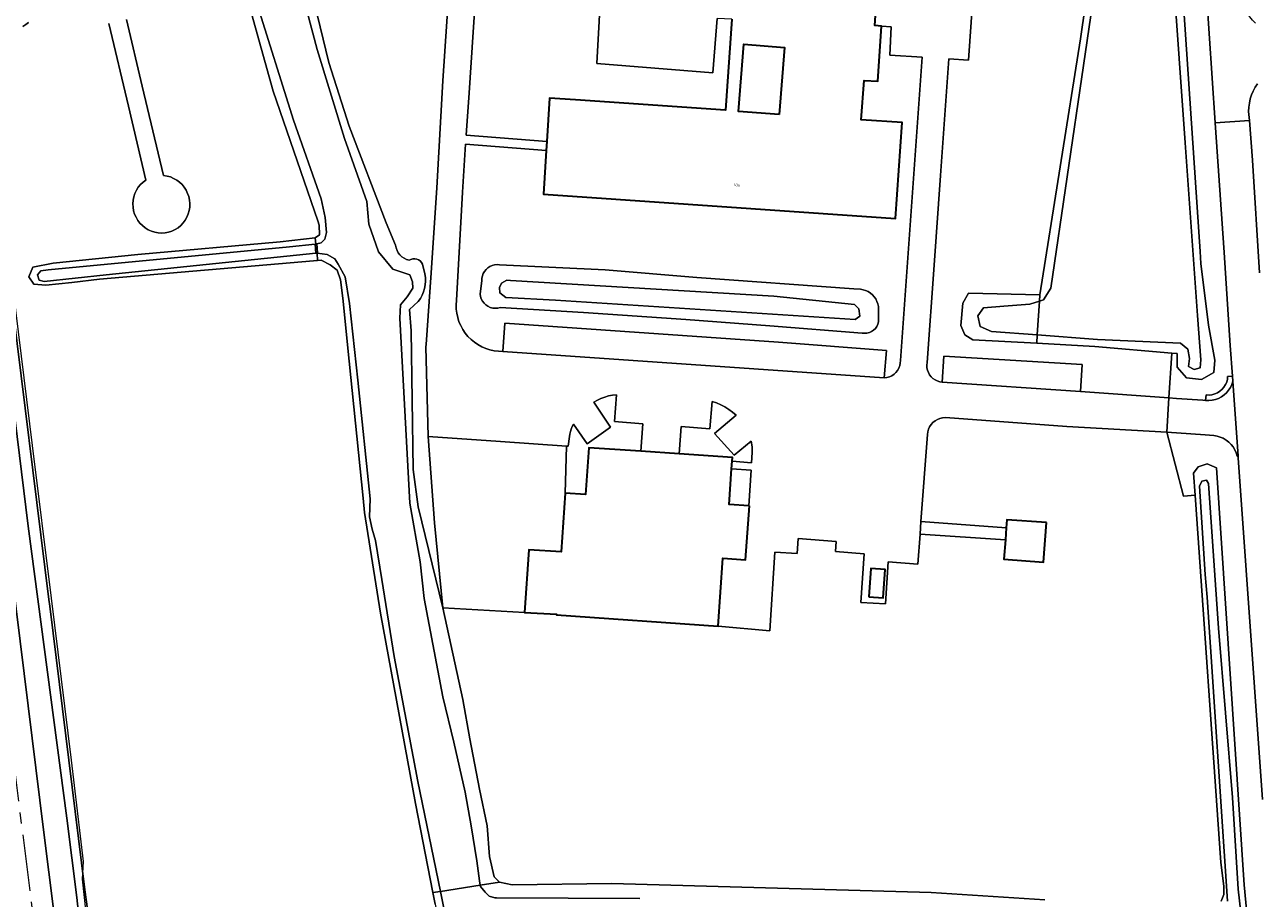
# Model space of a CAD drawing. Header units: metres. Extents: x 229229 to 231729, y 593167 to 595667.
# Tile 228 of 256: x 230402 to 230621, y 594967 to 595122. Entities that reach past the tile are written whole.
import ezdxf
from ezdxf.enums import TextEntityAlignment as Align

# ---------------------------------------------------------------- set-up
doc = ezdxf.new("R2010")
doc.units = ezdxf.units.M
doc.linetypes.add('AM-AS', pattern=[16, 10, -2, 2, -2])
for name, color, linetype, lineweight in [('B-WE-AM-AS_SPOOR-G', 10, 'AM-AS', 18), ('B-WE-GR-GRAS-GV', 60, 'Continuous', 13), ('B-WE-GR-GROENVOORZIENING-GV', 80, 'Continuous', 18), ('B-WE-GW-TALUD_KRUIN-G', 90, 'Continuous', 18), ('B-WE-IE-TERREINAFSCHEIDING_KUNSTMATIG_HEKWERK-G', 20, 'IE-TERREINAFSCHEIDING-KUNSTMATIG', 18), ('B-WE-KW-KUNSTWERK_STUW-GV', 170, 'Continuous', 18), ('B-WE-OG-BEBOUWING-GV', 7, 'Continuous', 35), ('B-WE-OG-BEBOUWING-T18', 10, 'Continuous', 18), ('B-WE-OG-TERREIN_CULTUURSCHEIDING-GV', 7, 'Continuous', 18), ('B-WE-OG-TERREIN_ERF-GV', 7, 'Continuous', 18), ('B-WE-OG-WATER-GV', 130, 'Continuous', 18), ('B-WE-OG-WATER_SLOOT-GV', 120, 'Continuous', 18), ('B-WE-VH-ONVERHARD-GV', 252, 'Continuous', 18), ('B-WE-VH-VERHARDING_GESLOTEN-GV', 252, 'Continuous', 18), ('B-WE-VH-VERHARDING_HALFVERHARDING-GV', 252, 'Continuous', 18), ('B-WE-VH-VERHARDING_OPEN-GV', 252, 'Continuous', 18)]:
    doc.layers.add(name, color=color, linetype=linetype, lineweight=lineweight)
doc.styles.add('NLCS-ISO-M250-T18', font='NLCS-ISO.ttf', dxfattribs={"height": 0.45})
doc.linetypes.add('IE-TERREINAFSCHEIDING-KUNSTMATIG', pattern='A,4,[82,NLCS.SHX,S=0.75,R=90,X=0,Y=0],4,-2', length=10)

msp = doc.modelspace()

# ---------------------------------------------------------------- linework, layer by layer
at = {"layer": 'B-WE-AM-AS_SPOOR-G'}
msp.add_lwpolyline([(230420.875, 594829.939), (230411.343, 594905.317), (230393.191, 595049.819), (230380.114, 595152.843), (230344.046, 595438.588), (230318.338, 595641.443), (230315.047, 595666.818)], dxfattribs=at)
at = {"layer": 'B-WE-GR-GRAS-GV'}
msp.add_lwpolyline([(230392.515, 595086.186), (230405.828, 594979.15), (230420.359, 594863.782), (230423.521, 594838.147), (230427.814, 594839.081), (230426.043, 594852.853), (230419.877, 594898.427), (230418.744, 594911.309), (230416.622, 594926.509), (230413.464, 594950.501), (230411.638, 594967.622), (230409.862, 594981.662), (230403.045, 595033.456), (230399.151, 595065.271)], dxfattribs=at)
msp.add_lwpolyline([(230413.682, 594964.701), (230413.567, 594965.558), (230413.061, 594968.952), (230406.843, 595019.272), (230406.695, 595020.47), (230399.656, 595077.306), (230397.312, 595077.032), (230399.151, 595065.271), (230403.045, 595033.456), (230409.862, 594981.662), (230411.638, 594967.622), (230413.464, 594950.501), (230416.622, 594926.509), (230418.744, 594911.309), (230419.877, 594898.427), (230426.043, 594852.853), (230427.814, 594839.081), (230430.462, 594840.323), (230429.669, 594843.62), (230415.577, 594955.341), (230414.783, 594955.243), (230414.466, 594957.968)], close=True, dxfattribs=at)
at = {"layer": 'B-WE-GR-GROENVOORZIENING-GV'}
for points in [[(230603.676, 595187.159), (230610.732, 595082.165), (230610.888, 595080.016), (230612.227, 595069.129), (230613.346, 595062.875), (230613.153, 595060.719), (230611.02, 595059.468), (230608.33, 595059.772), (230606.665, 595061.648), (230606.703, 595064.079), (230605.722, 595064.164), (230605.227, 595056.219), (230606.579, 595056.123), (230611.258, 595055.789), (230611.727, 595055.756), (230611.818, 595056.735), (230612.332, 595056.722), (230612.843, 595056.784), (230613.338, 595056.92), (230613.809, 595057.128), (230614.244, 595057.402), (230614.634, 595057.737), (230614.97, 595058.126), (230615.246, 595058.56), (230615.456, 595059.03), (230615.594, 595059.525), (230615.58, 595060.035), (230616.483, 595060.068), (230616.086, 595065.484), (230615.022, 595082.022), (230613.388, 595104.971), (230611.82, 595128.798)], [(230571.35, 595139.728), (230569.671, 595116.101), (230566.225, 595116.314), (230564.729, 595095.649), (230563.618, 595079.724), (230562.375, 595062.463), (230562.322, 595062.018), (230562.338, 595061.57), (230562.424, 595061.131), (230562.576, 595060.709), (230562.793, 595060.317), (230563.067, 595059.963), (230563.394, 595059.656), (230563.764, 595059.403), (230564.168, 595059.211), (230564.598, 595059.084), (230565.042, 595059.025), (230565.337, 595063.6), (230589.843, 595062.16), (230589.568, 595057.329), (230605.227, 595056.219), (230605.722, 595064.164), (230592.082, 595065.348), (230581.79, 595065.893), (230570.478, 595066.491), (230569.043, 595067.375), (230568.362, 595069.048), (230568.661, 595073.006), (230569.709, 595074.777), (230582.34, 595074.475), (230589.558, 595119.864), (230598.136, 595179.282)], [(230475.189, 594966.415), (230474.777, 594968.505), (230471.671, 594984.261), (230465.475, 595018.058), (230462.626, 595035.862), (230462.394, 595038.447), (230459.897, 595062.718), (230458.802, 595073.901), (230458.389, 595077.147), (230457.788, 595078.871), (230456.578, 595079.807), (230454.982, 595080.632), (230454.334, 595080.58), (230453.607, 595080.522), (230415.644, 595077.274), (230410.747, 595076.669), (230406.18, 595076.228), (230404.035, 595076.394), (230403.154, 595077.66), (230403.869, 595079.366), (230407.446, 595080.082), (230422.466, 595081.623), (230447.665, 595083.88), (230453.882, 595084.596), (230454.652, 595085.146), (230454.597, 595086.853), (230454.395, 595087.594), (230446.455, 595110.579), (230441.212, 595129.544)], [(230403.102, 595122.805), (230402.628, 595122.396), (230402.106, 595122.048)], [(230420.438, 595123.283), (230423.253, 595111.469), (230427.039, 595095.654), (230427.65, 595095.556), (230428.245, 595095.385), (230428.815, 595095.144), (230429.352, 595094.837), (230429.848, 595094.467), (230430.296, 595094.04), (230430.69, 595093.563), (230431.024, 595093.042), (230431.292, 595092.484), (230431.492, 595091.898), (230431.62, 595091.293), (230431.675, 595090.676), (230431.655, 595090.058), (230431.561, 595089.446), (230431.394, 595088.85), (230431.157, 595088.279), (230430.854, 595087.739), (230430.487, 595087.241), (230430.064, 595086.79), (230429.589, 595086.393), (230429.07, 595086.055), (230428.514, 595085.783), (230427.93, 595085.579), (230427.316, 595085.469), (230426.694, 595085.434), (230426.072, 595085.474), (230425.459, 595085.59), (230424.865, 595085.78), (230424.298, 595086.04), (230423.767, 595086.366), (230423.28, 595086.755), (230422.843, 595087.2), (230422.463, 595087.695), (230422.146, 595088.232), (230421.897, 595088.803), (230421.719, 595089.401), (230421.615, 595090.015), (230421.586, 595090.638), (230421.632, 595091.26), (230421.754, 595091.872), (230421.949, 595092.464), (230422.214, 595093.028), (230422.546, 595093.556), (230422.94, 595094.04), (230423.389, 595094.472), (230423.887, 595094.847), (230420.801, 595107.924), (230417.311, 595122.579)], [(230399.656, 595077.306), (230406.695, 595020.47), (230406.843, 595019.272), (230413.061, 594968.952), (230413.567, 594965.558)], [(230621.792, 594984.977), (230617.497, 595045.599), (230617.469, 595045.9), (230617.329, 595045.899), (230617.16, 595046.463), (230616.922, 595047.002), (230616.619, 595047.507), (230616.255, 595047.97), (230615.837, 595048.384), (230615.37, 595048.743), (230614.862, 595049.042), (230614.321, 595049.275), (230613.756, 595049.439), (230613.174, 595049.531), (230611.657, 595049.646), (230609.098, 595049.84), (230604.851, 595050.161), (230607.796, 595038.792), (230609.854, 595038.99), (230609.582, 595042.892), (230610.422, 595043.995), (230611.991, 595044.499), (230613.639, 595043.803), (230618.539, 594969.873), (230619.562, 594959.157)]]:
    msp.add_lwpolyline(points, dxfattribs=at)
for points in [[(230486.716, 595131.587), (230482.636, 595131.86), (230481.165, 595110.306), (230480.668, 595102.805), (230494.932, 595101.693), (230495.42, 595109.378), (230500.021, 595109.086), (230526.625, 595107.226), (230527.751, 595123.341), (230525.132, 595123.472), (230524.369, 595113.853), (230503.832, 595115.532), (230504.672, 595130.573), (230502.076, 595130.725)], [(230561.465, 595116.65), (230555.744, 595117.008), (230556.017, 595122.028), (230554.278, 595122.15), (230553.597, 595112.352), (230551.183, 595112.52), (230550.698, 595105.536), (230557.911, 595105.035), (230556.727, 595088.015), (230494.339, 595092.337), (230494.829, 595100.061), (230480.562, 595101.205), (230479.996, 595092.674), (230478.922, 595073.504), (230478.872, 595072.738), (230478.894, 595071.97), (230478.988, 595071.208), (230479.154, 595070.458), (230479.389, 595069.727), (230479.693, 595069.022), (230480.062, 595068.348), (230480.492, 595067.712), (230480.981, 595067.12), (230481.523, 595066.576), (230482.115, 595066.086), (230482.749, 595065.654), (230483.422, 595065.284), (230484.127, 595064.978), (230484.857, 595064.741), (230485.607, 595064.573), (230486.368, 595064.477), (230487.136, 595064.453), (230487.526, 595069.46), (230536.042, 595066.073), (230555.139, 595064.633), (230554.775, 595059.753), (230555.237, 595059.814), (230555.684, 595059.945), (230556.105, 595060.144), (230556.491, 595060.404), (230556.833, 595060.721), (230557.122, 595061.086), (230557.351, 595061.492), (230557.515, 595061.928), (230557.611, 595062.384), (230557.635, 595062.849)], [(230550.535, 595075.466), (230551.008, 595075.396), (230551.466, 595075.262), (230551.902, 595075.066), (230552.306, 595074.812), (230552.673, 595074.505), (230552.993, 595074.151), (230553.262, 595073.756), (230553.474, 595073.329), (230553.626, 595072.876), (230553.714, 595072.406), (230553.73, 595069.711), (230553.624, 595069.286), (230553.443, 595068.886), (230553.192, 595068.526), (230552.881, 595068.217), (230552.52, 595067.969), (230552.119, 595067.791), (230551.693, 595067.688), (230551.255, 595067.663), (230550.82, 595067.718), (230534.497, 595068.996), (230519.595, 595070.1), (230501.458, 595071.37), (230486.705, 595072.231), (230486.267, 595072.131), (230485.818, 595072.102), (230485.371, 595072.148), (230484.937, 595072.265), (230484.527, 595072.451), (230484.154, 595072.701), (230483.826, 595073.008), (230483.552, 595073.365), (230483.339, 595073.761), (230483.194, 595074.187), (230483.12, 595074.63), (230483.427, 595077.008), (230483.45, 595077.443), (230483.541, 595077.868), (230483.697, 595078.274), (230483.916, 595078.65), (230484.191, 595078.988), (230484.515, 595079.278), (230484.881, 595079.513), (230485.28, 595079.688), (230485.701, 595079.798), (230486.134, 595079.84), (230486.568, 595079.814), (230505.273, 595078.901), (230521.541, 595077.581), (230549.382, 595075.539)], [(230511.963, 595051.627), (230506.942, 595052.046), (230507.276, 595056.784), (230506.576, 595056.697), (230505.885, 595056.554), (230505.208, 595056.356), (230504.549, 595056.105), (230503.912, 595055.801), (230503.302, 595055.448), (230506.261, 595051.008), (230502.091, 595048.073), (230499.691, 595051.526), (230499.473, 595051.119), (230499.292, 595050.694), (230499.15, 595050.255), (230499.047, 595049.804), (230498.984, 595049.347), (230498.765, 595047.645), (230498.462, 595047.666), (230498.209, 595039.332), (230501.815, 595039.078), (230502.398, 595047.378), (230511.63, 595046.75)], [(230528.508, 595053.13), (230527.892, 595053.684), (230527.231, 595054.183), (230526.53, 595054.625), (230525.794, 595055.006), (230525.029, 595055.322), (230524.239, 595055.573), (230523.824, 595050.751), (230518.789, 595051.126), (230518.42, 595046.288), (230527.855, 595045.641), (230527.811, 595045.006), (230531.251, 595044.706), (230531.371, 595046.552), (230531.325, 595047.555), (230531.157, 595048.546), (230528.154, 595046.027), (230524.675, 595049.876)]]:
    msp.add_lwpolyline(points, close=True, dxfattribs=at)
at = {"layer": 'B-WE-GW-TALUD_KRUIN-G'}
msp.add_lwpolyline([(230397.312, 595077.032), (230399.151, 595065.271), (230403.045, 595033.456), (230409.862, 594981.662), (230411.638, 594967.622), (230413.464, 594950.501), (230416.622, 594926.509), (230418.744, 594911.309), (230419.877, 594898.427), (230426.043, 594852.853), (230427.814, 594839.081)], dxfattribs=at)
at = {"layer": 'B-WE-IE-TERREINAFSCHEIDING_KUNSTMATIG_HEKWERK-G'}
msp.add_lwpolyline([(230414.689, 594955.382), (230413.312, 594964.925), (230412.678, 594970.888), (230412.858, 594973.996), (230410.727, 594991.988), (230407.147, 595020.701), (230403.773, 595047.772), (230400.87, 595071.754), (230400.403, 595075.861)], dxfattribs=at)
at = {"layer": 'B-WE-KW-KUNSTWERK_STUW-GV'}
msp.add_lwpolyline([(230454.166, 595083.523), (230454.038, 595083.489), (230453.907, 595083.476), (230454.033, 595081.869), (230454.232, 595081.889), (230454.307, 595081.914)], close=True, dxfattribs=at)
at = {"layer": 'B-WE-OG-BEBOUWING-GV'}
msp.add_lwpolyline([(230527.751, 595123.341), (230526.625, 595107.226), (230500.021, 595109.086), (230495.42, 595109.378), (230494.932, 595101.693), (230494.829, 595100.061), (230494.339, 595092.337), (230556.727, 595088.015), (230557.911, 595105.035), (230550.698, 595105.536), (230551.183, 595112.52), (230553.597, 595112.352), (230554.278, 595122.15), (230553.081, 595122.233), (230554.065, 595136.39)], dxfattribs=at)
for points in [[(230536.12, 595106.436), (230528.925, 595107.008), (230529.872, 595118.913), (230537.067, 595118.34)], [(230530.866, 595037.074), (230530.752, 595037.082), (230527.276, 595037.324), (230527.717, 595043.66), (230527.811, 595045.006), (230527.855, 595045.641), (230518.42, 595046.288), (230511.63, 595046.75), (230502.398, 595047.378), (230501.815, 595039.078), (230498.209, 595039.332), (230497.475, 595028.892), (230491.782, 595029.292), (230491, 595018.178), (230496.7, 595017.855), (230496.69, 595017.716), (230525.318, 595015.704), (230526.159, 595027.762), (230530.198, 595027.48)], [(230583.517, 595034.124), (230576.496, 595034.617), (230576.39, 595033.17), (230576.235, 595031.061), (230575.981, 595027.593), (230583.003, 595027.1)], [(230552.019, 595020.957), (230554.593, 595020.756), (230554.953, 595025.786), (230552.379, 595025.988)]]:
    msp.add_lwpolyline(points, close=True, dxfattribs=at)
at = {"layer": 'B-WE-OG-TERREIN_CULTUURSCHEIDING-GV'}
msp.add_lwpolyline([(230614.492, 594966.972), (230614.922, 594968.148), (230614.944, 594969.628), (230614.392, 594973.852), (230609.854, 595038.99), (230607.796, 595038.792), (230604.851, 595050.161), (230587.11, 595051.136), (230565.591, 595052.706), (230565.108, 595052.68), (230564.635, 595052.58), (230564.183, 595052.407), (230563.764, 595052.167), (230563.387, 595051.864), (230563.062, 595051.506), (230562.796, 595051.103), (230562.596, 595050.662), (230562.466, 595050.196), (230562.411, 595049.716), (230561.271, 595034.284), (230576.39, 595033.17), (230576.496, 595034.617), (230583.517, 595034.124), (230583.003, 595027.1), (230575.981, 595027.593), (230576.235, 595031.061), (230561.106, 595032.048), (230560.713, 595026.733), (230555.45, 595027.123), (230554.969, 595019.672), (230550.611, 595019.912), (230551.187, 595028.589), (230546.108, 595028.979), (230546.241, 595030.741), (230539.531, 595031.254), (230539.325, 595028.604), (230535.385, 595028.866), (230534.47, 595014.931), (230525.318, 595015.704), (230496.69, 595017.716), (230496.7, 595017.855), (230491, 595018.178), (230476.503, 595018.999), (230480.088, 595002.725), (230481.306, 594995.734), (230483.034, 594986.816), (230484.406, 594980.312), (230484.787, 594974.912), (230485.605, 594971.264), (230486.549, 594970.358), (230488.828, 594969.871), (230506.492, 594970.078), (230563.051, 594968.49), (230583.237, 594967.23)], dxfattribs=at)
at = {"layer": 'B-WE-OG-TERREIN_ERF-GV'}
msp.add_lwpolyline([(230452.738, 595130.603), (230456.333, 595115.658), (230459.945, 595104.416), (230466.495, 595087.264), (230468.15, 595083.291), (230468.24, 595082.819), (230468.402, 595082.367), (230468.633, 595081.946), (230468.925, 595081.566), (230469.274, 595081.235), (230469.669, 595080.962), (230470.101, 595080.754), (230470.561, 595080.615), (230470.871, 595080.776), (230471.209, 595080.867), (230471.558, 595080.883), (230471.902, 595080.824), (230472.226, 595080.692), (230472.513, 595080.493), (230472.752, 595080.237), (230472.929, 595079.936), (230473.362, 595078.214), (230473.449, 595077.571), (230473.467, 595076.922), (230473.416, 595076.276), (230473.295, 595075.638), (230473.107, 595075.017), (230472.854, 595074.42), (230472.538, 595073.853), (230472.163, 595073.323), (230470.596, 595071.896), (230470.919, 595068.116), (230471.289, 595043.502), (230472.175, 595036.889), (230476.503, 595018.999), (230475.057, 595034.053), (230473.921, 595049.374), (230473.54, 595065.258), (230473.552, 595065.663), (230474.431, 595078.359), (230475.432, 595093.443), (230476.534, 595112.454), (230477.599, 595128.248)], dxfattribs=at)
for points in [[(230536.12, 595106.436), (230537.067, 595118.34), (230529.872, 595118.913), (230528.925, 595107.008)], [(230497.475, 595028.892), (230498.209, 595039.332), (230498.462, 595047.666), (230486.736, 595048.461), (230473.921, 595049.374), (230475.057, 595034.053), (230476.503, 595018.999), (230491, 595018.178), (230491.782, 595029.292)], [(230530.752, 595037.082), (230531.178, 595043.389), (230527.717, 595043.66), (230527.276, 595037.324)]]:
    msp.add_lwpolyline(points, close=True, dxfattribs=at)
at = {"layer": 'B-WE-OG-WATER-GV'}
for points in [[(230598.742, 595174.455), (230584.263, 595075.684), (230582.978, 595073.59), (230582.27, 595073.375), (230581.884, 595067.368), (230592.559, 595066.576), (230607.279, 595065.928), (230608.579, 595064.837), (230608.852, 595063.179), (230608.705, 595061.752), (230609.712, 595061.248), (230610.761, 595061.563), (230610.866, 595062.948), (230610.257, 595070.797), (230608.094, 595101.463), (230605.972, 595131.389)], [(230443.404, 595126.818), (230450.078, 595105.478), (230454.96, 595091.532), (230455.674, 595088.187), (230455.878, 595085.561), (230455.638, 595084.338), (230454.931, 595083.726), (230454.166, 595083.523), (230454.307, 595081.914), (230454.232, 595081.889), (230456.036, 595081.637), (230457.399, 595080.882), (230457.987, 595079.937), (230459.209, 595077.698), (230459.965, 595072.934), (230461.485, 595059.36), (230463.622, 595038.339), (230463.533, 595035.14), (230464.024, 595032.945), (230464.576, 595030.895), (230465.696, 595023.99), (230467.888, 595010.364), (230472.102, 594988.175), (230476.085, 594968.711), (230483.16, 594969.825), (230483.018, 594970.583), (230482.532, 594974.127), (230481.517, 594980.298), (230480.475, 594986.275), (230478.495, 594995.192), (230476.537, 595003.222), (230473.233, 595020.643), (230472.499, 595027.144), (230470.663, 595037.573), (230468.894, 595070.365), (230469.005, 595072.715), (230470.216, 595074.148), (230471.207, 595075.653), (230471.169, 595076.763), (230470.655, 595078.049), (230467.635, 595079.013), (230465.13, 595082.097), (230463.395, 595087.046), (230463.074, 595091.031), (230459.11, 595102.185), (230454.228, 595117.995), (230450.685, 595131.41)], [(230618.258, 594962.372), (230617.487, 594969.092), (230616.469, 594985.331), (230613.99, 595015.385), (230612.234, 595041.019), (230611.867, 595041.607), (230611.023, 595041.423), (230610.656, 595040.542), (230611.647, 595024.897), (230612.014, 595020.857), (230615.617, 594966.998)], [(230511.455, 594967.425), (230486.046, 594967.568), (230485.748, 594967.57), (230484.754, 594967.869), (230484.01, 594968.541), (230483.207, 594969.575), (230483.16, 594969.825), (230476.085, 594968.711), (230478.079, 594958.969)]]:
    msp.add_lwpolyline(points, dxfattribs=at)
for points in [[(230453.907, 595083.476), (230449.361, 595083.028), (230406.547, 595078.932), (230405.268, 595078.722), (230404.701, 595078.05), (230404.953, 595077.106), (230405.876, 595076.854), (230416.847, 595078.05), (230454.033, 595081.869)], [(230488.533, 595077.004), (230487.859, 595077.111), (230486.941, 595076.567), (230486.585, 595075.77), (230486.648, 595074.868), (230487.717, 595073.986), (230496.516, 595073.545), (230549.579, 595070.139), (230550.414, 595070.718), (230550.274, 595072.013), (230549.515, 595072.774), (230535.193, 595074.275)], [(230582.27, 595073.375), (230580.555, 595072.856), (230575.966, 595072.452), (230572.332, 595072.195), (230571.378, 595070.763), (230571.782, 595068.89), (230573.764, 595067.971), (230581.884, 595067.368)]]:
    msp.add_lwpolyline(points, close=True, dxfattribs=at)
at = {"layer": 'B-WE-OG-WATER_SLOOT-GV'}
for points in [[(230605.972, 595131.389), (230608.094, 595101.463), (230610.257, 595070.797), (230610.866, 595062.948), (230610.761, 595061.563), (230609.712, 595061.248), (230608.705, 595061.752), (230608.852, 595063.179), (230608.579, 595064.837), (230607.279, 595065.928), (230592.559, 595066.576), (230581.884, 595067.368), (230581.79, 595065.893), (230592.082, 595065.348), (230605.722, 595064.164), (230606.703, 595064.079), (230606.665, 595061.648), (230608.33, 595059.772), (230611.02, 595059.468), (230613.153, 595060.719), (230613.346, 595062.875), (230612.227, 595069.129), (230610.888, 595080.016), (230610.732, 595082.165), (230603.676, 595187.159)], [(230450.685, 595131.41), (230454.228, 595117.995), (230459.11, 595102.185), (230463.074, 595091.031), (230463.395, 595087.046), (230465.13, 595082.097), (230467.635, 595079.013), (230470.655, 595078.049), (230471.169, 595076.763), (230471.207, 595075.653), (230470.216, 595074.148), (230469.005, 595072.715), (230468.894, 595070.365), (230470.663, 595037.573), (230472.499, 595027.144), (230473.233, 595020.643), (230476.537, 595003.222), (230478.495, 594995.192), (230480.475, 594986.275), (230481.517, 594980.298), (230482.532, 594974.127), (230483.018, 594970.583), (230483.16, 594969.825), (230486.549, 594970.358), (230485.605, 594971.264), (230484.787, 594974.912), (230484.406, 594980.312), (230483.034, 594986.816), (230481.306, 594995.734), (230480.088, 595002.725), (230476.503, 595018.999), (230472.175, 595036.889), (230471.289, 595043.502), (230470.919, 595068.116), (230470.596, 595071.896), (230472.163, 595073.323), (230472.538, 595073.853), (230472.854, 595074.42), (230473.107, 595075.017), (230473.295, 595075.638), (230473.416, 595076.276), (230473.467, 595076.922), (230473.449, 595077.571), (230473.362, 595078.214), (230472.929, 595079.936), (230472.752, 595080.237), (230472.513, 595080.493), (230472.226, 595080.692), (230471.902, 595080.824), (230471.558, 595080.883), (230471.209, 595080.867), (230470.871, 595080.776), (230470.561, 595080.615), (230470.101, 595080.754), (230469.669, 595080.962), (230469.274, 595081.235), (230468.925, 595081.566), (230468.633, 595081.946), (230468.402, 595082.367), (230468.24, 595082.819), (230468.15, 595083.291), (230466.495, 595087.264), (230459.945, 595104.416), (230456.333, 595115.658), (230452.738, 595130.603)], [(230441.212, 595129.544), (230446.455, 595110.579), (230454.395, 595087.594), (230454.597, 595086.853), (230454.652, 595085.146), (230453.882, 595084.596), (230454.038, 595083.489), (230454.166, 595083.523), (230454.931, 595083.726), (230455.638, 595084.338), (230455.878, 595085.561), (230455.674, 595088.187), (230454.96, 595091.532), (230450.078, 595105.478), (230443.404, 595126.818)], [(230619.562, 594959.157), (230618.539, 594969.873), (230613.639, 595043.803), (230611.991, 595044.499), (230610.422, 595043.995), (230609.582, 595042.892), (230609.854, 595038.99), (230614.392, 594973.852), (230614.944, 594969.628), (230614.922, 594968.148), (230614.492, 594966.972)], [(230615.617, 594966.998), (230612.014, 595020.857), (230611.647, 595024.897), (230610.656, 595040.542), (230611.023, 595041.423), (230611.867, 595041.607), (230612.234, 595041.019), (230613.99, 595015.385), (230616.469, 594985.331), (230617.487, 594969.092), (230618.258, 594962.372)], [(230583.237, 594967.23), (230563.051, 594968.49), (230506.492, 594970.078), (230488.828, 594969.871), (230486.549, 594970.358), (230483.16, 594969.825), (230483.207, 594969.575), (230484.01, 594968.541), (230484.754, 594967.869), (230485.748, 594967.57), (230486.046, 594967.568), (230511.455, 594967.425)]]:
    msp.add_lwpolyline(points, dxfattribs=at)
for points in [[(230598.184, 595182.833), (230598.015, 595181.642), (230598.141, 595180.362), (230598.136, 595179.282), (230589.558, 595119.864), (230582.34, 595074.475), (230582.27, 595073.375), (230582.978, 595073.59), (230584.263, 595075.684), (230598.742, 595174.455), (230599.455, 595177.687), (230599.486, 595180.036), (230599.383, 595181.27), (230599.13, 595182.078), (230598.671, 595182.647)], [(230454.033, 595081.869), (230416.847, 595078.05), (230405.876, 595076.854), (230404.953, 595077.106), (230404.701, 595078.05), (230405.268, 595078.722), (230406.547, 595078.932), (230449.361, 595083.028), (230453.907, 595083.476), (230454.038, 595083.489), (230453.882, 595084.596), (230447.665, 595083.88), (230422.466, 595081.623), (230407.446, 595080.082), (230403.869, 595079.366), (230403.154, 595077.66), (230404.035, 595076.394), (230406.18, 595076.228), (230410.747, 595076.669), (230415.644, 595077.274), (230453.607, 595080.522), (230454.334, 595080.58), (230454.232, 595081.889)], [(230454.232, 595081.889), (230454.334, 595080.58), (230454.982, 595080.632), (230456.578, 595079.807), (230457.788, 595078.871), (230458.389, 595077.147), (230458.802, 595073.901), (230459.897, 595062.718), (230462.394, 595038.447), (230462.626, 595035.862), (230465.475, 595018.058), (230471.671, 594984.261), (230474.777, 594968.505), (230476.085, 594968.711), (230472.102, 594988.175), (230467.888, 595010.364), (230465.696, 595023.99), (230464.576, 595030.895), (230464.024, 595032.945), (230463.533, 595035.14), (230463.622, 595038.339), (230461.485, 595059.36), (230459.965, 595072.934), (230459.209, 595077.698), (230457.987, 595079.937), (230457.399, 595080.882), (230456.036, 595081.637)], [(230553.714, 595072.406), (230553.626, 595072.876), (230553.474, 595073.329), (230553.262, 595073.756), (230552.993, 595074.151), (230552.673, 595074.505), (230552.306, 595074.812), (230551.902, 595075.066), (230551.466, 595075.262), (230551.008, 595075.396), (230550.535, 595075.466), (230549.382, 595075.539), (230521.541, 595077.581), (230505.273, 595078.901), (230486.568, 595079.814), (230486.134, 595079.84), (230485.701, 595079.798), (230485.28, 595079.688), (230484.881, 595079.513), (230484.515, 595079.278), (230484.191, 595078.988), (230483.916, 595078.65), (230483.697, 595078.274), (230483.541, 595077.868), (230483.45, 595077.443), (230483.427, 595077.008), (230483.12, 595074.63), (230483.194, 595074.187), (230483.339, 595073.761), (230483.552, 595073.365), (230483.826, 595073.008), (230484.154, 595072.701), (230484.527, 595072.451), (230484.937, 595072.265), (230485.371, 595072.148), (230485.818, 595072.102), (230486.267, 595072.131), (230486.705, 595072.231), (230501.458, 595071.37), (230519.595, 595070.1), (230534.497, 595068.996), (230550.82, 595067.718), (230551.255, 595067.663), (230551.693, 595067.688), (230552.119, 595067.791), (230552.52, 595067.969), (230552.881, 595068.217), (230553.192, 595068.526), (230553.443, 595068.886), (230553.624, 595069.286), (230553.73, 595069.711)], [(230549.579, 595070.139), (230496.516, 595073.545), (230487.717, 595073.986), (230486.648, 595074.868), (230486.585, 595075.77), (230486.941, 595076.567), (230487.859, 595077.111), (230488.533, 595077.004), (230535.193, 595074.275), (230549.515, 595072.774), (230550.274, 595072.013), (230550.414, 595070.718)], [(230582.34, 595074.475), (230569.709, 595074.777), (230568.661, 595073.006), (230568.362, 595069.048), (230569.043, 595067.375), (230570.478, 595066.491), (230581.79, 595065.893), (230581.884, 595067.368), (230573.764, 595067.971), (230571.782, 595068.89), (230571.378, 595070.763), (230572.332, 595072.195), (230575.966, 595072.452), (230580.555, 595072.856), (230582.27, 595073.375)], [(230476.085, 594968.711), (230474.777, 594968.505), (230475.189, 594966.415), (230475.793, 594963.352), (230476.668, 594958.772), (230478.079, 594958.969)]]:
    msp.add_lwpolyline(points, close=True, dxfattribs=at)
at = {"layer": 'B-WE-VH-ONVERHARD-GV'}
for points in [[(230402.106, 595122.048), (230402.628, 595122.396), (230403.102, 595122.805)], [(230417.311, 595122.579), (230420.801, 595107.924), (230423.887, 595094.847), (230423.389, 595094.472), (230422.94, 595094.04), (230422.546, 595093.556), (230422.214, 595093.028), (230421.949, 595092.464), (230421.754, 595091.872), (230421.632, 595091.26), (230421.586, 595090.638), (230421.615, 595090.015), (230421.719, 595089.401), (230421.897, 595088.803), (230422.146, 595088.232), (230422.463, 595087.695), (230422.843, 595087.2), (230423.28, 595086.755), (230423.767, 595086.366), (230424.298, 595086.04), (230424.865, 595085.78), (230425.459, 595085.59), (230426.072, 595085.474), (230426.694, 595085.434), (230427.316, 595085.469), (230427.93, 595085.579), (230428.514, 595085.783), (230429.07, 595086.055), (230429.589, 595086.393), (230430.064, 595086.79), (230430.487, 595087.241), (230430.854, 595087.739), (230431.157, 595088.279), (230431.394, 595088.85), (230431.561, 595089.446), (230431.655, 595090.058), (230431.675, 595090.676), (230431.62, 595091.293), (230431.492, 595091.898), (230431.292, 595092.484), (230431.024, 595093.042), (230430.69, 595093.563), (230430.296, 595094.04), (230429.848, 595094.467), (230429.352, 595094.837), (230428.815, 595095.144), (230428.245, 595095.385), (230427.65, 595095.556), (230427.039, 595095.654), (230423.253, 595111.469), (230420.438, 595123.283)]]:
    msp.add_lwpolyline(points, dxfattribs=at)
at = {"layer": 'B-WE-VH-VERHARDING_GESLOTEN-GV'}
for points in [[(230620.545, 595122.662), (230620.043, 595123.183), (230619.551, 595123.81), (230619.111, 595124.474), (230618.724, 595125.171), (230618.395, 595125.897), (230618.124, 595126.646), (230617.914, 595127.415), (230617.729, 595129.271), (230611.82, 595128.798), (230613.388, 595104.971), (230619.477, 595105.372), (230619.347, 595106.99), (230619.383, 595107.739), (230619.483, 595108.482), (230619.646, 595109.214), (230619.873, 595109.929), (230620.16, 595110.622), (230620.505, 595111.288), (230620.907, 595111.921)], [(230621.279, 595078.375), (230620.037, 595098.373), (230619.477, 595105.372), (230613.388, 595104.971), (230615.022, 595082.022), (230616.086, 595065.484), (230616.483, 595060.068), (230616.55, 595059.155), (230617.469, 595045.9), (230617.497, 595045.599), (230621.792, 594984.977)]]:
    msp.add_lwpolyline(points, dxfattribs=at)
for points in [[(230616.55, 595059.155), (230616.37, 595058.6), (230616.12, 595058.073), (230615.804, 595057.582), (230615.428, 595057.136), (230614.999, 595056.741), (230614.522, 595056.405), (230614.006, 595056.133), (230613.459, 595055.929), (230612.891, 595055.797), (230612.31, 595055.739), (230611.727, 595055.756), (230611.258, 595055.789), (230606.579, 595056.123), (230605.227, 595056.219), (230604.851, 595050.161), (230609.098, 595049.84), (230611.657, 595049.646), (230613.174, 595049.531), (230613.756, 595049.439), (230614.321, 595049.275), (230614.862, 595049.042), (230615.37, 595048.743), (230615.837, 595048.384), (230616.255, 595047.97), (230616.619, 595047.507), (230616.922, 595047.002), (230617.16, 595046.463), (230617.329, 595045.899), (230617.469, 595045.9)], [(230616.55, 595059.155), (230616.483, 595060.068), (230615.58, 595060.035), (230615.594, 595059.525), (230615.456, 595059.03), (230615.246, 595058.56), (230614.97, 595058.126), (230614.634, 595057.737), (230614.244, 595057.402), (230613.809, 595057.128), (230613.338, 595056.92), (230612.843, 595056.784), (230612.332, 595056.722), (230611.818, 595056.735), (230611.727, 595055.756), (230612.31, 595055.739), (230612.891, 595055.797), (230613.459, 595055.929), (230614.006, 595056.133), (230614.522, 595056.405), (230614.999, 595056.741), (230615.428, 595057.136), (230615.804, 595057.582), (230616.12, 595058.073), (230616.37, 595058.6)]]:
    msp.add_lwpolyline(points, close=True, dxfattribs=at)
at = {"layer": 'B-WE-VH-VERHARDING_HALFVERHARDING-GV'}
msp.add_lwpolyline([(230419.725, 594829.633), (230421.973, 594829.93), (230422.084, 594829.065), (230422.195, 594829.083), (230424.531, 594829.356), (230423.521, 594838.147), (230420.359, 594863.782), (230405.828, 594979.15), (230392.515, 595086.186)], dxfattribs=at)
at = {"layer": 'B-WE-VH-VERHARDING_OPEN-GV'}
for points in [[(230477.599, 595128.248), (230476.534, 595112.454), (230475.432, 595093.443), (230474.431, 595078.359), (230473.552, 595065.663), (230473.54, 595065.258), (230473.921, 595049.374), (230486.736, 595048.461), (230498.462, 595047.666), (230498.765, 595047.645), (230498.984, 595049.347), (230499.047, 595049.804), (230499.15, 595050.255), (230499.292, 595050.694), (230499.473, 595051.119), (230499.691, 595051.526), (230502.091, 595048.073), (230506.261, 595051.008), (230503.302, 595055.448), (230503.912, 595055.801), (230504.549, 595056.105), (230505.208, 595056.356), (230505.885, 595056.554), (230506.576, 595056.697), (230507.276, 595056.784), (230506.942, 595052.046), (230511.963, 595051.627), (230511.63, 595046.75), (230518.42, 595046.288), (230518.789, 595051.126), (230523.824, 595050.751), (230524.239, 595055.573), (230525.029, 595055.322), (230525.794, 595055.006), (230526.53, 595054.625), (230527.231, 595054.183), (230527.892, 595053.684), (230528.508, 595053.13), (230524.675, 595049.876), (230528.154, 595046.027), (230531.157, 595048.546), (230531.325, 595047.555), (230531.371, 595046.552), (230531.251, 595044.706), (230527.811, 595045.006), (230527.717, 595043.66), (230531.178, 595043.389), (230530.752, 595037.082), (230530.866, 595037.074), (230530.198, 595027.48), (230526.159, 595027.762), (230525.318, 595015.704), (230534.47, 595014.931), (230535.385, 595028.866), (230539.325, 595028.604), (230539.531, 595031.254), (230546.241, 595030.741), (230546.108, 595028.979), (230551.187, 595028.589), (230550.611, 595019.912), (230554.969, 595019.672), (230555.45, 595027.123), (230560.713, 595026.733), (230561.106, 595032.048), (230561.271, 595034.284), (230562.411, 595049.716), (230562.466, 595050.196), (230562.596, 595050.662), (230562.796, 595051.103), (230563.062, 595051.506), (230563.387, 595051.864), (230563.764, 595052.167), (230564.183, 595052.407), (230564.635, 595052.58), (230565.108, 595052.68), (230565.591, 595052.706), (230587.11, 595051.136), (230604.851, 595050.161), (230605.227, 595056.219), (230589.568, 595057.329), (230565.042, 595059.025), (230564.598, 595059.084), (230564.168, 595059.211), (230563.764, 595059.403), (230563.394, 595059.656), (230563.067, 595059.963), (230562.793, 595060.317), (230562.576, 595060.709), (230562.424, 595061.131), (230562.338, 595061.57), (230562.322, 595062.018), (230562.375, 595062.463), (230563.618, 595079.724), (230564.729, 595095.649), (230566.225, 595116.314), (230569.671, 595116.101), (230571.35, 595139.728)], [(230554.065, 595136.39), (230553.081, 595122.233), (230554.278, 595122.15), (230556.017, 595122.028), (230555.744, 595117.008), (230561.465, 595116.65), (230557.635, 595062.849), (230557.611, 595062.384), (230557.515, 595061.928), (230557.351, 595061.492), (230557.122, 595061.086), (230556.833, 595060.721), (230556.491, 595060.404), (230556.105, 595060.144), (230555.684, 595059.945), (230555.237, 595059.814), (230554.775, 595059.753), (230487.136, 595064.453), (230486.368, 595064.477), (230485.607, 595064.573), (230484.857, 595064.741), (230484.127, 595064.978), (230483.422, 595065.284), (230482.749, 595065.654), (230482.115, 595066.086), (230481.523, 595066.576), (230480.981, 595067.12), (230480.492, 595067.712), (230480.062, 595068.348), (230479.693, 595069.022), (230479.389, 595069.727), (230479.154, 595070.458), (230478.988, 595071.208), (230478.894, 595071.97), (230478.872, 595072.738), (230478.922, 595073.504), (230479.996, 595092.674), (230480.562, 595101.205), (230494.829, 595100.061), (230494.932, 595101.693), (230480.668, 595102.805), (230481.165, 595110.306), (230482.636, 595131.86)], [(230504.672, 595130.573), (230503.832, 595115.532), (230524.369, 595113.853), (230525.132, 595123.472)], [(230620.907, 595111.921), (230620.505, 595111.288), (230620.16, 595110.622), (230619.873, 595109.929), (230619.646, 595109.214), (230619.483, 595108.482), (230619.383, 595107.739), (230619.347, 595106.99), (230619.477, 595105.372), (230620.037, 595098.373), (230621.279, 595078.375)]]:
    msp.add_lwpolyline(points, dxfattribs=at)
for points in [[(230555.139, 595064.633), (230536.042, 595066.073), (230487.526, 595069.46), (230487.136, 595064.453), (230554.775, 595059.753)], [(230589.843, 595062.16), (230565.337, 595063.6), (230565.042, 595059.025), (230589.568, 595057.329)], [(230576.39, 595033.17), (230561.271, 595034.284), (230561.106, 595032.048), (230576.235, 595031.061)], [(230552.379, 595025.988), (230554.953, 595025.786), (230554.593, 595020.756), (230552.019, 595020.957)]]:
    msp.add_lwpolyline(points, close=True, dxfattribs=at)

# ---------------------------------------------------------------- texts
at = {"layer": 'B-WE-OG-BEBOUWING-T18', "style": 'NLCS-ISO-M250-T18'}
msp.add_text('43a', height=0.45, rotation=352.1, dxfattribs=at).set_placement((230528.64, 595093.97), align=Align.MIDDLE)

doc.saveas('drawing.dxf')
